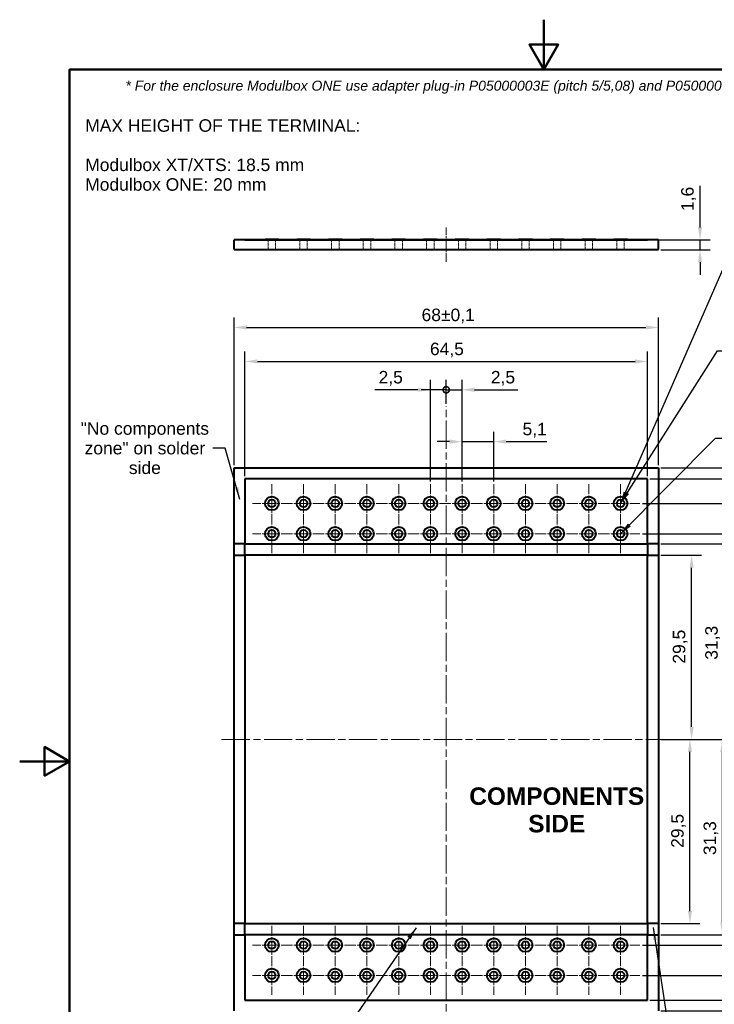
# Model space of a CAD drawing. Header units: millimetres. Extents: x 0 to 168, y 0 to 238.
# Tile 2 of 4: x 0 to 111, y 80 to 238. Entities that reach past the tile are written whole.
import ezdxf

# ---------------------------------------------------------------- set-up
doc = ezdxf.new("R2010")
doc.units = ezdxf.units.MM
doc.header["$LTSCALE"] = 0.8
doc.linetypes.add('CHAIN', pattern=[0.3543, 0.2362, -0.0295, 0.0591, -0.0295])
doc.linetypes.add('DASHED', pattern=[0.2068, 0.1655, -0.0413])
doc.layers.get('0').update_dxf_attribs({"lineweight": 25})
for name, color, linetype, lineweight in [('Bordo_0', 7, 'Continuous', 50), ('Simboli(ISO)', 7, 'Continuous', 25), ('Spigoli visibili(ISO)', 7, 'Continuous', 40)]:
    doc.layers.add(name, color=color, linetype=linetype, lineweight=lineweight)
for name, color, linetype, lineweight, true_color in [('Centro(ISO)', 9, 'Continuous', 18, 0xbfbfbf), ("Linea d'asse(ISO)", 9, 'Continuous', 18, 0xbfbfbf), ('Quote(ISO)', 8, 'Continuous', 18, 0x808080), ('Spigoli nascosti(ISO)', 8, 'DASHED', 18, 0x808080)]:
    doc.layers.add(name, color=color, linetype=linetype, lineweight=lineweight, true_color=true_color)
doc.styles.add('Corrente-ISO', font='arial.ttf')
doc.styles.add('Federico-Quote', font='arial.ttf')
doc.dimstyles.new('X.XXX', dxfattribs={"dimscale": 0.8, "dimtxt": 2.5, "dimasz": 2.5, "dimexe": 2, "dimexo": 0.5, "dimgap": 0.762, "dimtad": 1, "dimdec": 1, "dimrnd": 1e-08, "dimtxsty": 'Federico-Quote', "dimcen": 0.09, "dimdle": 10, "dimclrd": 9, "dimclre": 9, "dimclrt": 8, "dimadec": 1, "dimazin": 2, "dimtfac": 1, "dimtmove": 0, "dimatfit": 3, "dimfxl": 1, "dimtolj": 1, "dimlwd": 25, "dimlwe": 25, "dimarcsym": 0})
doc.dimstyles.new('X.XXX$7', dxfattribs={"dimscale": 0.8, "dimtxt": 2.5, "dimasz": 2.5, "dimexe": 2, "dimexo": 0.5, "dimgap": 0.762, "dimtad": 1, "dimdec": 1, "dimrnd": 1e-08, "dimtxsty": 'Federico-Quote', "dimcen": 0.09, "dimdle": 10, "dimclrd": 8, "dimclre": 9, "dimclrt": 8, "dimadec": 1, "dimazin": 2, "dimtfac": 1, "dimtmove": 0, "dimatfit": 3, "dimfxl": 1, "dimtolj": 1, "dimlwd": 25, "dimlwe": 25, "dimarcsym": 0})

# ---------------------------------------------------------------- blocks, each defined once
blk = doc.blocks.new('Bordi Bordo di default')
at = {"layer": 'Bordo_0', "flags": 128}
for points in [[(105, 297), (105, 287), (102.11, 292), (107.89, 292), (105, 287)], [(10, 10), (10, 287), (200, 287), (200, 10), (10, 10)], [(0, 148.5), (10, 148.5), (5, 151.39), (5, 145.61), (10, 148.5)]]:
    blk.add_lwpolyline(points, dxfattribs=at)
blk = doc.blocks.new('*D6')
at = {"layer": 'Defpoints', "color": 0, "transparency": 16777216}
for p in [(102.35, 151.82), (107.67, 151.82), (104.35, 122.32)]:
    blk.add_point(p, dxfattribs=at)
at = {"layer": 'Quote(ISO)', "color": 9, "lineweight": 25, "true_color": 0xbfbfbf, "transparency": 16777216}
for p, q in [((102.75, 151.82), (109.27, 151.82)), ((107.67, 124.32), (107.67, 149.82)), ((104.75, 122.32), (109.27, 122.32))]:
    blk.add_line(p, q, dxfattribs=at)
at = {"layer": 'Quote(ISO)', "color": 9, "true_color": 0xbfbfbf, "transparency": 16777216}
for points in [[(107.34, 149.82), (108, 149.82), (107.67, 151.82)], [(107.34, 124.32), (108, 124.32), (107.67, 122.32)]]:
    blk.add_solid(points, dxfattribs=at)
at = {"layer": 'Quote(ISO)', "color": 8, "lineweight": 25, "transparency": 16777216, "insert": (104.66, 134.45), "char_height": 2, "attachment_point": 1, "rotation": 90, "style": 'Federico-Quote'}
blk.add_mtext('\\A1;29,5', dxfattribs=at)
blk = doc.blocks.new('*D7')
at = {"layer": 'Defpoints', "color": 0, "transparency": 16777216}
for p in [(102.35, 122.32), (107.41, 122.32), (102.35, 92.82)]:
    blk.add_point(p, dxfattribs=at)
at = {"layer": 'Quote(ISO)', "color": 9, "lineweight": 25, "true_color": 0xbfbfbf, "transparency": 16777216}
for p, q in [((102.75, 122.32), (109.01, 122.32)), ((107.41, 94.82), (107.41, 120.32)), ((102.75, 92.82), (109.01, 92.82))]:
    blk.add_line(p, q, dxfattribs=at)
at = {"layer": 'Quote(ISO)', "color": 9, "true_color": 0xbfbfbf, "transparency": 16777216}
for points in [[(107.08, 120.32), (107.74, 120.32), (107.41, 122.32)], [(107.08, 94.82), (107.74, 94.82), (107.41, 92.82)]]:
    blk.add_solid(points, dxfattribs=at)
at = {"layer": 'Quote(ISO)', "color": 8, "lineweight": 25, "transparency": 16777216, "insert": (104.4, 104.95), "char_height": 2, "attachment_point": 1, "rotation": 90, "style": 'Federico-Quote'}
blk.add_mtext('\\A1;29,5', dxfattribs=at)
blk = doc.blocks.new('*D8')
at = {"layer": 'Defpoints', "color": 0, "transparency": 16777216}
for p in [(104.35, 122.32), (112.61, 122.32), (102.35, 91.02)]:
    blk.add_point(p, dxfattribs=at)
at = {"layer": 'Quote(ISO)', "color": 9, "lineweight": 25, "true_color": 0xbfbfbf, "transparency": 16777216}
for p, q in [((104.75, 122.32), (114.21, 122.32)), ((112.61, 93.02), (112.61, 120.32)), ((102.75, 91.02), (114.21, 91.02))]:
    blk.add_line(p, q, dxfattribs=at)
at = {"layer": 'Quote(ISO)', "color": 9, "true_color": 0xbfbfbf, "transparency": 16777216}
for points in [[(112.27, 120.32), (112.94, 120.32), (112.61, 122.32)], [(112.27, 93.02), (112.94, 93.02), (112.61, 91.02)]]:
    blk.add_solid(points, dxfattribs=at)
at = {"layer": 'Quote(ISO)', "color": 8, "lineweight": 25, "transparency": 16777216, "insert": (109.59, 103.78), "char_height": 2, "attachment_point": 1, "rotation": 90, "style": 'Federico-Quote'}
blk.add_mtext('\\A1;31,3', dxfattribs=at)
blk = doc.blocks.new('*D9')
at = {"layer": 'Defpoints', "color": 0, "transparency": 16777216}
for p in [(102.35, 153.62), (112.86, 153.62), (104.35, 122.32)]:
    blk.add_point(p, dxfattribs=at)
at = {"layer": 'Quote(ISO)', "color": 9, "lineweight": 25, "true_color": 0xbfbfbf, "transparency": 16777216}
for p, q in [((102.75, 153.62), (114.46, 153.62)), ((112.86, 124.32), (112.86, 151.62)), ((104.75, 122.32), (114.46, 122.32))]:
    blk.add_line(p, q, dxfattribs=at)
at = {"layer": 'Quote(ISO)', "color": 9, "true_color": 0xbfbfbf, "transparency": 16777216}
for points in [[(112.53, 151.62), (113.2, 151.62), (112.86, 153.62)], [(112.53, 124.32), (113.2, 124.32), (112.86, 122.32)]]:
    blk.add_solid(points, dxfattribs=at)
at = {"layer": 'Quote(ISO)', "color": 8, "lineweight": 25, "transparency": 16777216, "insert": (109.85, 135.08), "char_height": 2, "attachment_point": 1, "rotation": 90, "style": 'Federico-Quote'}
blk.add_mtext('\\A1;31,3', dxfattribs=at)
blk = doc.blocks.new('*D10')
at = {"layer": 'Defpoints', "color": 0, "transparency": 16777216}
for p in [(102.35, 165.82), (102.35, 78.82), (134.77, 78.82)]:
    blk.add_point(p, dxfattribs=at)
at = {"layer": 'Quote(ISO)', "color": 9, "lineweight": 25, "true_color": 0xbfbfbf, "transparency": 16777216}
for p, q in [((102.75, 165.82), (136.37, 165.82)), ((134.77, 163.82), (134.77, 80.82)), ((102.75, 78.82), (136.37, 78.82))]:
    blk.add_line(p, q, dxfattribs=at)
at = {"layer": 'Quote(ISO)', "color": 9, "true_color": 0xbfbfbf, "transparency": 16777216}
for points in [[(134.43, 163.82), (135.1, 163.82), (134.77, 165.82)], [(134.43, 80.82), (135.1, 80.82), (134.77, 78.82)]]:
    blk.add_solid(points, dxfattribs=at)
at = {"layer": 'Quote(ISO)', "color": 8, "lineweight": 25, "transparency": 16777216, "insert": (131.75, 118.37), "char_height": 2, "attachment_point": 1, "rotation": 90, "style": 'Federico-Quote'}
blk.add_mtext('\\A1;87±0,1', dxfattribs=at)
blk = doc.blocks.new('*D11')
at = {"layer": 'Defpoints', "color": 0, "transparency": 16777216}
for p in [(100.6, 202.34), (109.02, 202.34), (102.35, 200.74)]:
    blk.add_point(p, dxfattribs=at)
at = {"layer": 'Quote(ISO)', "color": 9, "lineweight": 25, "true_color": 0xbfbfbf, "transparency": 16777216}
for p, q in [((109.02, 204.34), (109.02, 211.01)), ((101, 202.34), (110.62, 202.34)), ((109.02, 200.74), (109.02, 202.34)), ((102.75, 200.74), (110.62, 200.74)), ((109.02, 198.74), (109.02, 196.74))]:
    blk.add_line(p, q, dxfattribs=at)
at = {"layer": 'Quote(ISO)', "color": 9, "true_color": 0xbfbfbf, "transparency": 16777216}
for points in [[(108.68, 204.34), (109.35, 204.34), (109.02, 202.34)], [(108.68, 198.74), (109.35, 198.74), (109.02, 200.74)]]:
    blk.add_solid(points, dxfattribs=at)
at = {"layer": 'Quote(ISO)', "color": 8, "lineweight": 25, "transparency": 16777216, "insert": (106, 206.95), "char_height": 2, "attachment_point": 1, "rotation": 90, "style": 'Federico-Quote'}
blk.add_mtext('\\A1;1,6', dxfattribs=at)
blk = doc.blocks.new('*D12')
at = {"layer": 'Defpoints', "color": 0, "transparency": 16777216}
for p in [(102.35, 188.3), (34.35, 165.82), (102.35, 165.82)]:
    blk.add_point(p, dxfattribs=at)
at = {"layer": 'Quote(ISO)', "color": 9, "lineweight": 25, "true_color": 0xbfbfbf, "transparency": 16777216}
for p, q in [((34.35, 166.22), (34.35, 189.9)), ((102.35, 166.22), (102.35, 189.9)), ((36.35, 188.3), (100.35, 188.3))]:
    blk.add_line(p, q, dxfattribs=at)
at = {"layer": 'Quote(ISO)', "color": 9, "true_color": 0xbfbfbf, "transparency": 16777216}
for points in [[(36.35, 188.64), (36.35, 187.97), (34.35, 188.3)], [(100.35, 188.64), (100.35, 187.97), (102.35, 188.3)]]:
    blk.add_solid(points, dxfattribs=at)
at = {"layer": 'Quote(ISO)', "color": 8, "lineweight": 25, "transparency": 16777216, "insert": (64.4, 191.32), "char_height": 2, "attachment_point": 1, "style": 'Federico-Quote'}
blk.add_mtext('\\A1;68±0,1', dxfattribs=at)
blk = doc.blocks.new('_DotSmall')
at = {"color": 0, "linetype": 'ByBlock', "const_width": 0.5}
blk.add_lwpolyline([(-0.0625, 0, 1), (0.0625, 0, 1)], format="xyb", close=True, dxfattribs=at)
blk = doc.blocks.new('*D13')
at = {"layer": 'Defpoints', "color": 0, "transparency": 16777216}
for p in [(65.81, 178.32), (68.35, 175.69), (65.81, 163.22)]:
    blk.add_point(p, dxfattribs=at)
at = {"layer": 'Quote(ISO)', "color": 9, "lineweight": 25, "true_color": 0xbfbfbf, "transparency": 16777216}
for p, q in [((65.81, 163.62), (65.81, 179.92)), ((68.35, 176.09), (68.35, 179.92)), ((63.81, 178.32), (56.9, 178.32)), ((68.35, 178.32), (65.81, 178.32)), ((68.35, 178.32), (70.35, 178.32))]:
    blk.add_line(p, q, dxfattribs=at)
at = {"layer": 'Quote(ISO)', "color": 9, "true_color": 0xbfbfbf, "transparency": 16777216}
blk.add_solid([(63.81, 178.66), (63.81, 177.99), (65.81, 178.32)], dxfattribs=at)
at = {"layer": 'Quote(ISO)', "color": 9, "lineweight": 25, "true_color": 0xbfbfbf, "transparency": 16777216, "xscale": 2, "yscale": 2, "zscale": 2, "rotation": 180}
blk.add_blockref('_DotSmall', (68.35, 178.32), dxfattribs=at)
at = {"layer": 'Quote(ISO)', "color": 8, "lineweight": 25, "transparency": 16777216, "insert": (57.51, 181.34), "char_height": 2, "attachment_point": 1, "style": 'Federico-Quote'}
blk.add_mtext('\\A1;2,5', dxfattribs=at)
blk = doc.blocks.new('*D15')
at = {"layer": 'Defpoints', "color": 0, "transparency": 16777216}
for p in [(68.35, 178.32), (68.35, 175.69), (70.89, 163.22)]:
    blk.add_point(p, dxfattribs=at)
at = {"layer": 'Quote(ISO)', "color": 9, "lineweight": 25, "true_color": 0xbfbfbf, "transparency": 16777216}
for p, q in [((68.35, 176.09), (68.35, 179.92)), ((70.89, 163.62), (70.89, 179.92)), ((68.35, 178.32), (64.35, 178.32)), ((68.35, 178.32), (70.89, 178.32)), ((72.89, 178.32), (79.8, 178.32))]:
    blk.add_line(p, q, dxfattribs=at)
at = {"layer": 'Quote(ISO)', "color": 9, "true_color": 0xbfbfbf, "transparency": 16777216}
blk.add_solid([(72.89, 178.66), (72.89, 177.99), (70.89, 178.32)], dxfattribs=at)
at = {"layer": 'Quote(ISO)', "color": 9, "lineweight": 25, "true_color": 0xbfbfbf, "transparency": 16777216, "xscale": 2, "yscale": 2, "zscale": 2}
blk.add_blockref('_DotSmall', (68.35, 178.32), dxfattribs=at)
at = {"layer": 'Quote(ISO)', "color": 8, "lineweight": 25, "transparency": 16777216, "insert": (75.5, 181.34), "char_height": 2, "attachment_point": 1, "style": 'Federico-Quote'}
blk.add_mtext('\\A1;2,5', dxfattribs=at)
blk = doc.blocks.new('*D16')
at = {"layer": 'Defpoints', "color": 0, "transparency": 16777216}
for p in [(100.6, 182.86), (36.1, 164.07), (100.6, 164.07)]:
    blk.add_point(p, dxfattribs=at)
at = {"layer": 'Quote(ISO)', "color": 9, "lineweight": 25, "true_color": 0xbfbfbf, "transparency": 16777216}
for p, q in [((36.1, 164.47), (36.1, 184.46)), ((100.6, 164.47), (100.6, 184.46)), ((38.1, 182.86), (98.6, 182.86))]:
    blk.add_line(p, q, dxfattribs=at)
at = {"layer": 'Quote(ISO)', "color": 9, "true_color": 0xbfbfbf, "transparency": 16777216}
for points in [[(38.1, 183.19), (38.1, 182.52), (36.1, 182.86)], [(98.6, 183.19), (98.6, 182.52), (100.6, 182.86)]]:
    blk.add_solid(points, dxfattribs=at)
at = {"layer": 'Quote(ISO)', "color": 8, "lineweight": 25, "transparency": 16777216, "insert": (65.74, 185.87), "char_height": 2, "attachment_point": 1, "style": 'Federico-Quote'}
blk.add_mtext('\\A1;64,5', dxfattribs=at)
blk = doc.blocks.new('*D17')
at = {"layer": 'Defpoints', "color": 0, "transparency": 16777216}
for p in [(99.39, 155.27), (118.96, 155.27), (99.39, 89.37)]:
    blk.add_point(p, dxfattribs=at)
at = {"layer": 'Quote(ISO)', "color": 9, "lineweight": 25, "true_color": 0xbfbfbf, "transparency": 16777216}
for p, q in [((99.79, 155.27), (120.56, 155.27)), ((118.96, 91.37), (118.96, 153.27)), ((99.79, 89.37), (120.56, 89.37))]:
    blk.add_line(p, q, dxfattribs=at)
at = {"layer": 'Quote(ISO)', "color": 9, "true_color": 0xbfbfbf, "transparency": 16777216}
for points in [[(118.62, 153.27), (119.29, 153.27), (118.96, 155.27)], [(118.62, 91.37), (119.29, 91.37), (118.96, 89.37)]]:
    blk.add_solid(points, dxfattribs=at)
at = {"layer": 'Quote(ISO)', "color": 8, "lineweight": 25, "transparency": 16777216, "insert": (115.94, 119.72), "char_height": 2, "attachment_point": 1, "rotation": 90, "style": 'Federico-Quote'}
blk.add_mtext('\\A1;65,9', dxfattribs=at)
blk = doc.blocks.new('*D18')
at = {"layer": 'Defpoints', "color": 0, "transparency": 16777216}
for p in [(99.39, 160.12), (99.39, 84.52), (123.81, 84.52)]:
    blk.add_point(p, dxfattribs=at)
at = {"layer": 'Quote(ISO)', "color": 9, "lineweight": 25, "true_color": 0xbfbfbf, "transparency": 16777216}
for p, q in [((99.79, 160.12), (125.41, 160.12)), ((123.81, 158.12), (123.81, 86.52)), ((99.79, 84.52), (125.41, 84.52))]:
    blk.add_line(p, q, dxfattribs=at)
at = {"layer": 'Quote(ISO)', "color": 9, "true_color": 0xbfbfbf, "transparency": 16777216}
for points in [[(123.48, 158.12), (124.14, 158.12), (123.81, 160.12)], [(123.48, 86.52), (124.14, 86.52), (123.81, 84.52)]]:
    blk.add_solid(points, dxfattribs=at)
at = {"layer": 'Quote(ISO)', "color": 8, "lineweight": 25, "transparency": 16777216, "insert": (120.8, 119.74), "char_height": 2, "attachment_point": 1, "rotation": 90, "style": 'Federico-Quote'}
blk.add_mtext('\\A1;75,6', dxfattribs=at)
blk = doc.blocks.new('*D19')
at = {"layer": 'Defpoints', "color": 0, "transparency": 16777216}
for p in [(100.6, 164.07), (100.6, 80.57), (128.71, 80.57)]:
    blk.add_point(p, dxfattribs=at)
at = {"layer": 'Quote(ISO)', "color": 9, "lineweight": 25, "true_color": 0xbfbfbf, "transparency": 16777216}
for p, q in [((101, 164.07), (130.31, 164.07)), ((128.71, 162.07), (128.71, 82.57)), ((101, 80.57), (130.31, 80.57))]:
    blk.add_line(p, q, dxfattribs=at)
at = {"layer": 'Quote(ISO)', "color": 9, "true_color": 0xbfbfbf, "transparency": 16777216}
for points in [[(128.37, 162.07), (129.04, 162.07), (128.71, 164.07)], [(128.37, 82.57), (129.04, 82.57), (128.71, 80.57)]]:
    blk.add_solid(points, dxfattribs=at)
at = {"layer": 'Quote(ISO)', "color": 8, "lineweight": 25, "transparency": 16777216, "insert": (125.69, 119.72), "char_height": 2, "attachment_point": 1, "rotation": 90, "style": 'Federico-Quote'}
blk.add_mtext('\\A1;83,5', dxfattribs=at)
blk = doc.blocks.new('*D20')
at = {"layer": 'Defpoints', "color": 0, "transparency": 16777216}
for p in [(75.97, 170.01), (70.89, 163.22), (75.97, 163.22)]:
    blk.add_point(p, dxfattribs=at)
at = {"layer": 'Quote(ISO)', "color": 9, "lineweight": 25, "true_color": 0xbfbfbf, "transparency": 16777216}
for p, q in [((70.89, 163.62), (70.89, 171.61)), ((75.97, 163.62), (75.97, 171.61)), ((68.89, 170.01), (66.89, 170.01)), ((70.89, 170.01), (75.97, 170.01)), ((77.97, 170.01), (84.45, 170.01))]:
    blk.add_line(p, q, dxfattribs=at)
at = {"layer": 'Quote(ISO)', "color": 9, "true_color": 0xbfbfbf, "transparency": 16777216}
for points in [[(68.89, 170.35), (68.89, 169.68), (70.89, 170.01)], [(77.97, 170.35), (77.97, 169.68), (75.97, 170.01)]]:
    blk.add_solid(points, dxfattribs=at)
at = {"layer": 'Quote(ISO)', "color": 8, "lineweight": 25, "transparency": 16777216, "insert": (80.58, 173.03), "char_height": 2, "attachment_point": 1, "style": 'Federico-Quote'}
blk.add_mtext('\\A1;5,1', dxfattribs=at)

msp = doc.modelspace()

# ---------------------------------------------------------------- linework, layer by layer
at = {"layer": 'Centro(ISO)', "linetype": 'CHAIN', "ltscale": 8.611757}
for p, q in [((40.41, 163.22), (40.41, 157.02)), ((45.49, 163.22), (45.49, 157.02)), ((50.57, 163.22), (50.57, 157.02)), ((55.65, 163.22), (55.65, 157.02)), ((60.73, 163.22), (60.73, 157.02)), ((65.81, 163.22), (65.81, 157.02)), ((70.89, 163.22), (70.89, 157.02)), ((75.97, 163.22), (75.97, 157.02)), ((81.05, 163.22), (81.05, 157.02)), ((86.13, 163.22), (86.13, 157.02)), ((91.21, 163.22), (91.21, 157.02)), ((96.29, 163.22), (96.29, 157.02)), ((43.51, 160.12), (37.31, 160.12)), ((48.59, 160.12), (42.39, 160.12)), ((53.67, 160.12), (47.47, 160.12)), ((58.75, 160.12), (52.55, 160.12)), ((63.83, 160.12), (57.63, 160.12)), ((68.91, 160.12), (62.71, 160.12)), ((73.99, 160.12), (67.79, 160.12)), ((79.07, 160.12), (72.87, 160.12)), ((84.15, 160.12), (77.95, 160.12)), ((89.23, 160.12), (83.03, 160.12)), ((94.31, 160.12), (88.11, 160.12)), ((99.39, 160.12), (93.19, 160.12)), ((40.41, 158.37), (40.41, 152.17)), ((45.49, 158.37), (45.49, 152.17)), ((50.57, 158.37), (50.57, 152.17)), ((55.65, 158.37), (55.65, 152.17)), ((60.73, 158.37), (60.73, 152.17)), ((65.81, 158.37), (65.81, 152.17)), ((70.89, 158.37), (70.89, 152.17)), ((75.97, 158.37), (75.97, 152.17)), ((81.05, 158.37), (81.05, 152.17)), ((86.13, 158.37), (86.13, 152.17)), ((91.21, 158.37), (91.21, 152.17)), ((96.29, 158.37), (96.29, 152.17)), ((43.51, 155.27), (37.31, 155.27)), ((48.59, 155.27), (42.39, 155.27)), ((53.67, 155.27), (47.47, 155.27)), ((58.75, 155.27), (52.55, 155.27)), ((63.83, 155.27), (57.63, 155.27)), ((68.91, 155.27), (62.71, 155.27)), ((73.99, 155.27), (67.79, 155.27)), ((79.07, 155.27), (72.87, 155.27)), ((84.15, 155.27), (77.95, 155.27)), ((89.23, 155.27), (83.03, 155.27)), ((94.31, 155.27), (88.11, 155.27)), ((99.39, 155.27), (93.19, 155.27)), ((40.41, 92.47), (40.41, 86.27)), ((45.49, 92.47), (45.49, 86.27)), ((50.57, 92.47), (50.57, 86.27)), ((55.65, 92.47), (55.65, 86.27)), ((60.73, 92.47), (60.73, 86.27)), ((65.81, 92.47), (65.81, 86.27)), ((70.89, 92.47), (70.89, 86.27)), ((75.97, 92.47), (75.97, 86.27)), ((81.05, 92.47), (81.05, 86.27)), ((86.13, 92.47), (86.13, 86.27)), ((91.21, 92.47), (91.21, 86.27)), ((96.29, 92.47), (96.29, 86.27)), ((43.51, 89.37), (37.31, 89.37)), ((48.59, 89.37), (42.39, 89.37)), ((53.67, 89.37), (47.47, 89.37)), ((58.75, 89.37), (52.55, 89.37)), ((63.83, 89.37), (57.63, 89.37)), ((68.91, 89.37), (62.71, 89.37)), ((73.99, 89.37), (67.79, 89.37)), ((79.07, 89.37), (72.87, 89.37)), ((84.15, 89.37), (77.95, 89.37)), ((89.23, 89.37), (83.03, 89.37)), ((94.31, 89.37), (88.11, 89.37)), ((99.39, 89.37), (93.19, 89.37)), ((40.41, 87.62), (40.41, 81.42)), ((45.49, 87.62), (45.49, 81.42)), ((50.57, 87.62), (50.57, 81.42)), ((55.65, 87.62), (55.65, 81.42)), ((60.73, 87.62), (60.73, 81.42)), ((65.81, 87.62), (65.81, 81.42)), ((70.89, 87.62), (70.89, 81.42)), ((75.97, 87.62), (75.97, 81.42)), ((81.05, 87.62), (81.05, 81.42)), ((86.13, 87.62), (86.13, 81.42)), ((91.21, 87.62), (91.21, 81.42)), ((96.29, 87.62), (96.29, 81.42)), ((43.51, 84.52), (37.31, 84.52)), ((48.59, 84.52), (42.39, 84.52)), ((53.67, 84.52), (47.47, 84.52)), ((58.75, 84.52), (52.55, 84.52)), ((63.83, 84.52), (57.63, 84.52)), ((68.91, 84.52), (62.71, 84.52)), ((73.99, 84.52), (67.79, 84.52)), ((79.07, 84.52), (72.87, 84.52)), ((84.15, 84.52), (77.95, 84.52)), ((89.23, 84.52), (83.03, 84.52)), ((94.31, 84.52), (88.11, 84.52)), ((99.39, 84.52), (93.19, 84.52))]:
    msp.add_line(p, q, dxfattribs=at)
at = {"layer": "Linea d'asse(ISO)", "linetype": 'CHAIN', "ltscale": 7.688066}
msp.add_line((68.35, 198.79), (68.35, 204.32), dxfattribs=at)
at = {"layer": "Linea d'asse(ISO)", "linetype": 'CHAIN', "ltscale": 23.990969}
for p, q in [((68.35, 73.65), (68.35, 175.69)), ((32.35, 122.32), (104.35, 122.32))]:
    msp.add_line(p, q, dxfattribs=at)
at = {"layer": 'Spigoli nascosti(ISO)', "ltscale": 4.164409}
for p, q in [((34.35, 202.29), (36.1, 202.29)), ((100.6, 202.29), (102.35, 202.29))]:
    msp.add_line(p, q, dxfattribs=at)
at = {"layer": 'Spigoli nascosti(ISO)', "ltscale": 12.995648}
msp.add_line((36.1, 202.31), (100.6, 202.31), dxfattribs=at)
at = {"layer": 'Spigoli nascosti(ISO)', "ltscale": 0.059393}
for p, q in [((36.1, 202.31), (36.1, 202.29)), ((100.6, 202.31), (100.6, 202.29))]:
    msp.add_line(p, q, dxfattribs=at)
at = {"layer": 'Spigoli nascosti(ISO)', "ltscale": 3.926437}
for p, q in [((39.81, 200.74), (39.81, 202.39)), ((41.01, 200.74), (41.01, 202.39)), ((44.89, 200.74), (44.89, 202.39)), ((46.09, 200.74), (46.09, 202.39)), ((49.97, 200.74), (49.97, 202.39)), ((51.17, 200.74), (51.17, 202.39)), ((55.05, 200.74), (55.05, 202.39)), ((56.25, 200.74), (56.25, 202.39)), ((60.13, 200.74), (60.13, 202.39)), ((61.33, 200.74), (61.33, 202.39)), ((65.21, 200.74), (65.21, 202.39)), ((66.41, 200.74), (66.41, 202.39)), ((70.29, 200.74), (70.29, 202.39)), ((71.49, 200.74), (71.49, 202.39)), ((75.37, 200.74), (75.37, 202.39)), ((76.57, 200.74), (76.57, 202.39)), ((80.45, 200.74), (80.45, 202.39)), ((81.65, 200.74), (81.65, 202.39)), ((85.53, 200.74), (85.53, 202.39)), ((86.73, 200.74), (86.73, 202.39)), ((90.61, 200.74), (90.61, 202.39)), ((91.81, 200.74), (91.81, 202.39)), ((95.69, 200.74), (95.69, 202.39)), ((96.89, 200.74), (96.89, 202.39))]:
    msp.add_line(p, q, dxfattribs=at)
at = {"layer": 'Spigoli visibili(ISO)'}
for p, q in [((34.35, 200.79), (34.35, 202.32)), ((102.35, 202.32), (34.35, 202.32)), ((36.1, 202.34), (36.1, 202.32)), ((36.1, 202.34), (100.6, 202.34)), ((41.51, 202.39), (39.31, 202.39)), ((39.31, 202.39), (39.31, 202.34)), ((41.51, 202.39), (41.51, 202.34)), ((46.59, 202.39), (44.39, 202.39)), ((44.39, 202.39), (44.39, 202.34)), ((46.59, 202.39), (46.59, 202.34)), ((51.67, 202.39), (49.47, 202.39)), ((49.47, 202.39), (49.47, 202.34)), ((51.67, 202.39), (51.67, 202.34)), ((56.75, 202.39), (54.55, 202.39)), ((54.55, 202.39), (54.55, 202.34)), ((56.75, 202.39), (56.75, 202.34)), ((61.83, 202.39), (59.63, 202.39)), ((59.63, 202.39), (59.63, 202.34)), ((61.83, 202.39), (61.83, 202.34)), ((66.91, 202.39), (64.71, 202.39)), ((64.71, 202.39), (64.71, 202.34)), ((66.91, 202.39), (66.91, 202.34)), ((71.99, 202.39), (69.79, 202.39)), ((69.79, 202.39), (69.79, 202.34)), ((71.99, 202.39), (71.99, 202.34)), ((77.07, 202.39), (74.87, 202.39)), ((74.87, 202.39), (74.87, 202.34)), ((77.07, 202.39), (77.07, 202.34)), ((82.15, 202.39), (79.95, 202.39)), ((79.95, 202.39), (79.95, 202.34)), ((82.15, 202.39), (82.15, 202.34)), ((87.23, 202.39), (85.03, 202.39)), ((85.03, 202.39), (85.03, 202.34)), ((87.23, 202.39), (87.23, 202.34)), ((92.31, 202.39), (90.11, 202.39)), ((90.11, 202.39), (90.11, 202.34)), ((92.31, 202.39), (92.31, 202.34)), ((97.39, 202.39), (95.19, 202.39)), ((95.19, 202.39), (95.19, 202.34)), ((97.39, 202.39), (97.39, 202.34)), ((100.6, 202.34), (100.6, 202.32)), ((102.35, 200.79), (102.35, 202.32)), ((34.35, 200.79), (102.35, 200.79)), ((36.1, 200.74), (36.1, 200.79)), ((100.6, 200.74), (36.1, 200.74)), ((100.6, 200.74), (100.6, 200.79)), ((34.35, 153.62), (34.35, 165.82)), ((34.35, 165.82), (102.35, 165.82)), ((102.35, 165.82), (102.35, 153.62)), ((36.1, 164.07), (36.1, 153.62)), ((100.6, 164.07), (36.1, 164.07)), ((100.6, 153.62), (100.6, 164.07)), ((34.35, 151.82), (34.35, 153.62)), ((36.1, 153.62), (34.35, 153.62)), ((36.1, 153.62), (100.6, 153.62)), ((36.1, 151.82), (36.1, 153.62)), ((102.35, 153.62), (100.6, 153.62)), ((100.6, 153.62), (100.6, 151.82)), ((102.35, 153.62), (102.35, 151.82)), ((34.35, 151.82), (36.1, 151.82)), ((34.35, 92.82), (34.35, 151.82)), ((36.1, 151.82), (36.1, 92.82)), ((100.6, 151.82), (36.1, 151.82)), ((100.6, 92.82), (100.6, 151.82)), ((100.6, 151.82), (102.35, 151.82)), ((102.35, 151.82), (102.35, 92.82)), ((36.1, 92.82), (34.35, 92.82)), ((34.35, 91.02), (34.35, 92.82)), ((36.1, 92.82), (100.6, 92.82)), ((36.1, 91.02), (36.1, 92.82)), ((102.35, 92.82), (100.6, 92.82)), ((100.6, 92.82), (100.6, 91.02)), ((102.35, 92.82), (102.35, 91.02)), ((34.35, 78.82), (34.35, 91.02)), ((34.35, 91.02), (36.1, 91.02)), ((100.6, 91.02), (36.1, 91.02)), ((36.1, 91.02), (36.1, 80.57)), ((100.6, 80.57), (100.6, 91.02)), ((100.6, 91.02), (102.35, 91.02)), ((102.35, 91.02), (102.35, 78.82)), ((36.1, 80.57), (100.6, 80.57))]:
    msp.add_line(p, q, dxfattribs=at)
for centre, radius in [((40.41, 160.12), 1.1), ((45.49, 160.12), 1.1), ((50.57, 160.12), 1.1), ((55.65, 160.12), 1.1), ((60.73, 160.12), 1.1), ((65.81, 160.12), 1.1), ((70.89, 160.12), 1.1), ((75.97, 160.12), 1.1), ((81.05, 160.12), 1.1), ((86.13, 160.12), 1.1), ((91.21, 160.12), 1.1), ((96.29, 160.12), 1.1), ((40.41, 160.12), 0.6), ((45.49, 160.12), 0.6), ((50.57, 160.12), 0.6), ((55.65, 160.12), 0.6), ((60.73, 160.12), 0.6), ((65.81, 160.12), 0.6), ((70.89, 160.12), 0.6), ((75.97, 160.12), 0.6), ((81.05, 160.12), 0.6), ((86.13, 160.12), 0.6), ((91.21, 160.12), 0.6), ((96.29, 160.12), 0.6), ((40.41, 155.27), 1.1), ((45.49, 155.27), 1.1), ((50.57, 155.27), 1.1), ((55.65, 155.27), 1.1), ((60.73, 155.27), 1.1), ((65.81, 155.27), 1.1), ((70.89, 155.27), 1.1), ((75.97, 155.27), 1.1), ((81.05, 155.27), 1.1), ((86.13, 155.27), 1.1), ((91.21, 155.27), 1.1), ((96.29, 155.27), 1.1), ((40.41, 155.27), 0.6), ((45.49, 155.27), 0.6), ((50.57, 155.27), 0.6), ((55.65, 155.27), 0.6), ((60.73, 155.27), 0.6), ((65.81, 155.27), 0.6), ((70.89, 155.27), 0.6), ((75.97, 155.27), 0.6), ((81.05, 155.27), 0.6), ((86.13, 155.27), 0.6), ((91.21, 155.27), 0.6), ((96.29, 155.27), 0.6), ((40.41, 89.37), 1.1), ((40.41, 89.37), 0.6), ((45.49, 89.37), 1.1), ((45.49, 89.37), 0.6), ((50.57, 89.37), 1.1), ((50.57, 89.37), 0.6), ((55.65, 89.37), 1.1), ((55.65, 89.37), 0.6), ((60.73, 89.37), 1.1), ((60.73, 89.37), 0.6), ((65.81, 89.37), 1.1), ((65.81, 89.37), 0.6), ((70.89, 89.37), 1.1), ((70.89, 89.37), 0.6), ((75.97, 89.37), 1.1), ((75.97, 89.37), 0.6), ((81.05, 89.37), 1.1), ((81.05, 89.37), 0.6), ((86.13, 89.37), 1.1), ((86.13, 89.37), 0.6), ((91.21, 89.37), 1.1), ((91.21, 89.37), 0.6), ((96.29, 89.37), 1.1), ((96.29, 89.37), 0.6), ((40.41, 84.52), 1.1), ((45.49, 84.52), 1.1), ((50.57, 84.52), 1.1), ((55.65, 84.52), 1.1), ((60.73, 84.52), 1.1), ((65.81, 84.52), 1.1), ((70.89, 84.52), 1.1), ((75.97, 84.52), 1.1), ((81.05, 84.52), 1.1), ((86.13, 84.52), 1.1), ((91.21, 84.52), 1.1), ((96.29, 84.52), 1.1), ((40.41, 84.52), 0.6), ((45.49, 84.52), 0.6), ((50.57, 84.52), 0.6), ((55.65, 84.52), 0.6), ((60.73, 84.52), 0.6), ((65.81, 84.52), 0.6), ((70.89, 84.52), 0.6), ((75.97, 84.52), 0.6), ((81.05, 84.52), 0.6), ((86.13, 84.52), 0.6), ((91.21, 84.52), 0.6), ((96.29, 84.52), 0.6)]:
    msp.add_circle(centre, radius, dxfattribs=at)

# ---------------------------------------------------------------- block references
at = {"xscale": 0.8, "yscale": 0.8, "zscale": 0.8}
msp.add_blockref('Bordi Bordo di default', (0, 0), dxfattribs=at)

# ---------------------------------------------------------------- texts
at = {"layer": 'Simboli(ISO)', "color": 7, "insert": (74.47, 227.83), "char_height": 1.6, "width": 131.8217, "attachment_point": 2, "style": 'Corrente-ISO'}
msp.add_mtext('{\\fArial|b0|i1;\\H1.6000;* For the enclosure Modulbox ONE use adapter plug-in P05000003E (pitch 5/5,08) and P05000004E (pitch 7,5/7,62)}', dxfattribs=at)
at = {"layer": 'Simboli(ISO)', "color": 7, "line_spacing_factor": 0.944221, "style": 'Corrente-ISO'}
for s, insert, char_height, width, attachment_point in [('{\\fArial|b0|i0;MAX HEIGHT OF THE TERMINAL:\\P\\fArial|b0|i0;\\P\\fArial|b0|i0;Modulbox XT/XTS: 18.5 mm\\P\\fArial|b0|i0;Modulbox ONE: 20 mm}', (10.5, 221.65), 2, 44.0945, 1), ('{\\fArial|b1|i0;\\H2.8000;COMPONENTS\\PSIDE}', (86.06, 111.01), 2.8, 28.0427, 5)]:
    msp.add_mtext(s, dxfattribs=dict(at, insert=insert, char_height=char_height, width=width, attachment_point=attachment_point))
at = {"layer": 'Simboli(ISO)', "color": 8, "true_color": 0x808080, "insert": (20.06, 168.96), "char_height": 2, "width": 20.5595, "attachment_point": 5, "line_spacing_factor": 0.944221, "style": 'Federico-Quote'}
msp.add_mtext('{"No components\\Pzone" on solder\\Pside}', dxfattribs=at)

# ---------------------------------------------------------------- dimensions: what is measured, and where the dimension line sits
at = {"layer": 'Quote(ISO)', "color": 9, "lineweight": 25, "true_color": 0xbfbfbf}
for base, p1, p2, angle, override, picture, middle in [((109.02, 202.34), (102.35, 200.74), (100.6, 202.34), 90, {"dimgap": 0.762, "dimdec": 1, "dimtol": 0, "dimlim": 0, "dimtp": 0, "dimtm": 0, "dimtdec": 2, "dimtofl": 1, "dimatfit": 1}, '*D11', (109.02, 208.67)), ((102.35, 188.3), (34.35, 165.82), (102.35, 165.82), 180, {"dimgap": 0.762, "dimdec": 1, "dimtol": 1, "dimlim": 0, "dimtp": 0.1, "dimtm": 0.1, "dimtdec": 2, "dimtofl": 0, "dimatfit": 1}, '*D12', (68.35, 188.3)), ((100.6, 182.86), (36.1, 164.07), (100.6, 164.07), 180, {"dimgap": 0.762, "dimdec": 1, "dimtol": 0, "dimlim": 0, "dimtp": 0, "dimtm": 0, "dimtdec": 2, "dimtofl": 0, "dimatfit": 1}, '*D16', (68.35, 182.86)), ((65.81, 178.32), (68.35, 175.69), (65.81, 163.22), 180, {"dimgap": 0.762, "dimdec": 1, "dimblk1": 'DotSmall', "dimsah": 1, "dimdle": 0, "dimtol": 0, "dimlim": 0, "dimtp": 0, "dimtm": 0, "dimtdec": 2, "dimtofl": 1, "dimatfit": 1}, '*D13', (59.36, 178.32)), ((68.35, 178.32), (70.89, 163.22), (68.35, 175.69), 180, {"dimgap": 0.762, "dimdec": 1, "dimblk2": 'DotSmall', "dimsah": 1, "dimdle": 0, "dimtol": 0, "dimlim": 0, "dimtp": 0, "dimtm": 0, "dimtdec": 2, "dimtofl": 1, "dimatfit": 1}, '*D15', (77.35, 178.32)), ((75.97, 170.01), (70.89, 163.22), (75.97, 163.22), 180, {"dimgap": 0.762, "dimdec": 1, "dimtol": 0, "dimlim": 0, "dimtp": 0, "dimtm": 0, "dimtdec": 2, "dimtofl": 1, "dimatfit": 1}, '*D20', (82.21, 170.01)), ((134.77, 78.82), (102.35, 165.82), (102.35, 78.82), 90, {"dimgap": 0.762, "dimdec": 1, "dimtol": 1, "dimlim": 0, "dimtp": 0.1, "dimtm": 0.1, "dimtdec": 2, "dimtofl": 0, "dimatfit": 1}, '*D10', (134.77, 122.32)), ((128.71, 80.57), (100.6, 164.07), (100.6, 80.57), 90, {"dimgap": 0.762, "dimdec": 1, "dimtol": 0, "dimlim": 0, "dimtp": 0, "dimtm": 0, "dimtdec": 2, "dimtofl": 0, "dimatfit": 1}, '*D19', (128.71, 122.32)), ((123.81, 84.52), (99.39, 160.12), (99.39, 84.52), 90, {"dimgap": 0.762, "dimdec": 1, "dimtol": 0, "dimlim": 0, "dimtp": 0, "dimtm": 0, "dimtdec": 2, "dimtofl": 0, "dimatfit": 1}, '*D18', (123.81, 122.32)), ((118.96, 155.27), (99.39, 89.37), (99.39, 155.27), 90, {"dimgap": 0.762, "dimdec": 1, "dimtol": 0, "dimlim": 0, "dimtp": 0, "dimtm": 0, "dimtdec": 2, "dimtofl": 0, "dimatfit": 1}, '*D17', (118.96, 122.32)), ((112.86, 153.62), (104.35, 122.32), (102.35, 153.62), 270, {"dimgap": 0.762, "dimdec": 1, "dimtol": 0, "dimlim": 0, "dimtp": 0, "dimtm": 0, "dimtdec": 2, "dimtofl": 0, "dimatfit": 1}, '*D9', (112.86, 137.67)), ((107.67, 151.82), (104.35, 122.32), (102.35, 151.82), 90, {"dimgap": 0.762, "dimdec": 1, "dimtol": 0, "dimlim": 0, "dimtp": 0, "dimtm": 0, "dimtdec": 2, "dimtofl": 0, "dimatfit": 1}, '*D6', (107.67, 137.07)), ((107.41, 122.32), (102.35, 92.82), (102.35, 122.32), 90, {"dimgap": 0.762, "dimdec": 1, "dimtol": 0, "dimlim": 0, "dimtp": 0, "dimtm": 0, "dimtdec": 2, "dimtofl": 0, "dimatfit": 1}, '*D7', (107.41, 107.57)), ((112.61, 122.32), (102.35, 91.02), (104.35, 122.32), 270, {"dimgap": 0.762, "dimdec": 1, "dimtol": 0, "dimlim": 0, "dimtp": 0, "dimtm": 0, "dimtdec": 2, "dimtofl": 0, "dimatfit": 1}, '*D8', (112.61, 106.37))]:
    dim = msp.add_linear_dim(base=base, p1=p1, p2=p2, angle=angle, dimstyle='X.XXX', override=override, dxfattribs=at)
    dim.commit()
    dim.dimension.update_dxf_attribs({"geometry": picture, "text_midpoint": middle, "dimtype": 160})

# ---------------------------------------------------------------- leaders
at = {"layer": 'Simboli(ISO)', "color": 8, "linetype": 'Continuous', "lineweight": 25, "true_color": 0x808080, "annotation_type": 0, "has_hookline": 1}
for points, hookline_direction, text_width in [([(96.29, 160.04), (112.87, 198.06), (114.87, 198.06)], 0, 0.776), ([(96.29, 160.12), (111.83, 184.57), (113.83, 184.57)], 0, 0.776), ([(96.29, 155.27), (111.52, 170.56), (113.52, 170.56)], 0, 0.776), ([(35.3, 160.75), (32.95, 168.96), (30.95, 168.96)], 1, 20.32), ([(63.54, 92.14), (51.46, 74.71), (49.46, 74.71)], 1, 34.87), ([(101.51, 92.17), (104.48, 72.46), (106.48, 72.46)], 0, 27.6)]:
    msp.add_leader(points, dimstyle='X.XXX$7', override={"dimtad": 0}, dxfattribs=dict(at, hookline_direction=hookline_direction, text_width=text_width))

doc.saveas('drawing.dxf')
